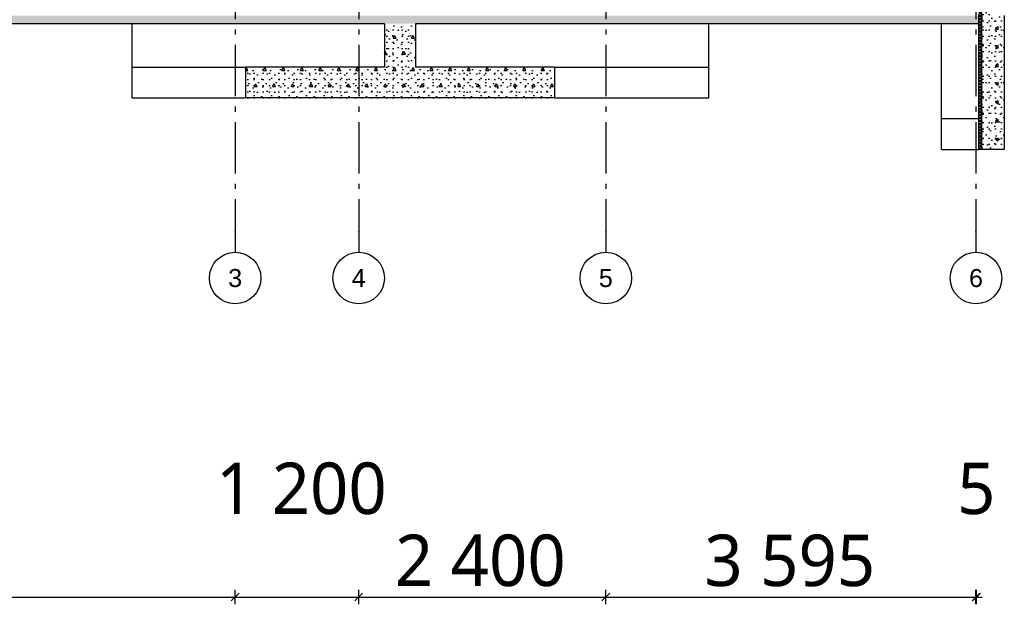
# Model space of a CAD drawing. Header units: millimetres. Extents: x -82116 to -59237, y -2070 to 13065.
# Tile 29 of 66: x -70766 to -61203, y -2070 to 3610. Entities that reach past the tile are written whole.
import ezdxf
from ezdxf.enums import TextEntityAlignment as Align

# ---------------------------------------------------------------- set-up
doc = ezdxf.new("R2010")
doc.units = ezdxf.units.MM
doc.header["$LTSCALE"] = 0.5
doc.header["$MEASUREMENT"] = 0
doc.linetypes.add('Akselinje', pattern=[1500, 1000, -200, 100, -200])
doc.linetypes.add('PLINE', pattern=[0])
for name, color, linetype in [('216- Direkte fundamentering', 7, 'Continuous'), ('216- Direkte fundamentering (Skravur)', 7, 'Continuous'), ('252- Gulv på grunn_ bunnplate', 7, 'Continuous'), ('252- Gulv på grunn_ bunnplate (Skravur)', 7, 'Continuous'), ('82-- Modullinjer', 7, 'Continuous'), ('842-M___1_50 Målsetting bygning(Nye konstruksjoner)', 7, 'Continuous')]:
    doc.layers.add(name, color=color, linetype=linetype)
doc.styles.add('GENERATED_STYLE_1', font='arial.ttf')
doc.styles.add('GENERATED_STYLE_2', font='YuGothR.ttc')
doc.dimstyles.new('GENERATED_STYLE__1', dxfattribs={"dimtxt": 500, "dimasz": 71.25, "dimexe": 0.18, "dimexo": 0.0625, "dimgap": 0, "dimtad": 1, "dimtih": 1, "dimtoh": 1, "dimdec": 0, "dimzin": 0, "dimdsep": 46, "dimtxsty": 'GENERATED_STYLE_2', "dimblk": 'ARROWHEAD_6', "dimblk1": 'ARROWHEAD_6', "dimblk2": 'ARROWHEAD_6', "dimcen": 0.09, "dimclrd": 256, "dimclre": 256, "dimclrt": 256, "dimadec": 1, "dimazin": 0, "dimtfac": 1, "dimtdec": 4, "dimtmove": 0, "dimatfit": 3, "dimfxl": 1, "dimtolj": 1, "dimtzin": 0, "dimarcsym": 0})
pattern_1 = [(0, (0, 0), (0, 311.7692), [30, -150]), (0, (90, 155.9), (0, 311.7692), [30, -150]), (60, (0, 0), (-270, 155.8846), [30, -150]), (60, (180, 0), (-270, 155.8846), [30, -150]), (120, (30, 0), (270, 155.8846), [30, -150]), (120, (210, 0), (270, 155.8846), [30, -150]), (0, (0, 30), (0, 60.000002), [0, -60, 0, -90.000004]), (45, (30, 30), (-42.42641, 42.42641), [0, -45, 0, -75.000003])]

# ---------------------------------------------------------------- blocks, each defined once
blk = doc.blocks.new('*X3')
at = {"layer": '216- Direkte fundamentering (Skravur)', "linetype": 'PLINE'}
for p, q in [((-61443.2, 3700), (-61453.2, 3690)), ((-61423.2, 3660), (-61453.2, 3690)), ((-61423.2, 3690), (-61453.2, 3660)), ((-61423.2, 3630), (-61453.2, 3660)), ((-61423.2, 3660), (-61453.2, 3630)), ((-61423.2, 3690), (-61433.2, 3700)), ((-61423.2, 3600), (-61453.2, 3630)), ((-61423.2, 3630), (-61453.2, 3600)), ((-61423.2, 3570), (-61453.2, 3600)), ((-61423.2, 3600), (-61453.2, 3570)), ((-61423.2, 3540), (-61453.2, 3570)), ((-61423.2, 3570), (-61453.2, 3540)), ((-61423.2, 3510), (-61453.2, 3540)), ((-61423.2, 3540), (-61453.2, 3510)), ((-61423.2, 3480), (-61453.2, 3510)), ((-61423.2, 3510), (-61453.2, 3480)), ((-61423.2, 3450), (-61453.2, 3480)), ((-61423.2, 3480), (-61453.2, 3450)), ((-61423.2, 3420), (-61453.2, 3450)), ((-61423.2, 3450), (-61453.2, 3420)), ((-61423.2, 3390), (-61453.2, 3420)), ((-61423.2, 3420), (-61453.2, 3390)), ((-61423.2, 3360), (-61453.2, 3390)), ((-61423.2, 3390), (-61453.2, 3360)), ((-61423.2, 3330), (-61453.2, 3360)), ((-61423.2, 3360), (-61453.2, 3330)), ((-61423.2, 3300), (-61453.2, 3330)), ((-61423.2, 3330), (-61453.2, 3300)), ((-61423.2, 3270), (-61453.2, 3300)), ((-61423.2, 3300), (-61453.2, 3270)), ((-61423.2, 3240), (-61453.2, 3270)), ((-61423.2, 3270), (-61453.2, 3240)), ((-61423.2, 3210), (-61453.2, 3240)), ((-61423.2, 3240), (-61453.2, 3210)), ((-61423.2, 3180), (-61453.2, 3210)), ((-61423.2, 3210), (-61453.2, 3180)), ((-61423.2, 3150), (-61453.2, 3180)), ((-61423.2, 3180), (-61453.2, 3150)), ((-61423.2, 3120), (-61453.2, 3150)), ((-61423.2, 3150), (-61453.2, 3120)), ((-61423.2, 3090), (-61453.2, 3120)), ((-61423.2, 3120), (-61453.2, 3090)), ((-61423.2, 3060), (-61453.2, 3090)), ((-61423.2, 3090), (-61453.2, 3060)), ((-61423.2, 3030), (-61453.2, 3060)), ((-61423.2, 3060), (-61453.2, 3030)), ((-61423.2, 3000), (-61453.2, 3030)), ((-61423.2, 3030), (-61453.2, 3000)), ((-61423.2, 2970), (-61453.2, 3000)), ((-61423.2, 3000), (-61453.2, 2970)), ((-61423.2, 2940), (-61453.2, 2970)), ((-61423.2, 2970), (-61453.2, 2940)), ((-61423.2, 2910), (-61453.2, 2940)), ((-61423.2, 2940), (-61453.2, 2910)), ((-61423.2, 2880), (-61453.2, 2910)), ((-61423.2, 2910), (-61453.2, 2880)), ((-61423.2, 2850), (-61453.2, 2880)), ((-61423.2, 2880), (-61453.2, 2850)), ((-61423.2, 2820), (-61453.2, 2850)), ((-61423.2, 2850), (-61453.2, 2820)), ((-61423.2, 2790), (-61453.2, 2820)), ((-61423.2, 2820), (-61453.2, 2790)), ((-61423.2, 2760), (-61453.2, 2790)), ((-61423.2, 2790), (-61453.2, 2760)), ((-61423.2, 2730), (-61453.2, 2760)), ((-61423.2, 2760), (-61453.2, 2730)), ((-61423.2, 2700), (-61453.2, 2730)), ((-61423.2, 2730), (-61453.2, 2700)), ((-61423.2, 2670), (-61453.2, 2700)), ((-61423.2, 2700), (-61453.2, 2670)), ((-61423.2, 2640), (-61453.2, 2670)), ((-61423.2, 2670), (-61453.2, 2640)), ((-61423.2, 2610), (-61453.2, 2640)), ((-61423.2, 2640), (-61453.2, 2610)), ((-61423.2, 2580), (-61453.2, 2610)), ((-61423.2, 2610), (-61453.2, 2580)), ((-61423.2, 2550), (-61453.2, 2580)), ((-61423.2, 2580), (-61453.2, 2550)), ((-61423.2, 2520), (-61453.2, 2550)), ((-61423.2, 2550), (-61453.2, 2520)), ((-61423.2, 2490), (-61453.2, 2520)), ((-61423.2, 2520), (-61453.2, 2490)), ((-61423.2, 2460), (-61453.2, 2490)), ((-61423.2, 2490), (-61453.2, 2460)), ((-61423.2, 2430), (-61453.2, 2460)), ((-61423.2, 2460), (-61453.2, 2430)), ((-61423.2, 2400), (-61453.2, 2430)), ((-61423.2, 2430), (-61453.2, 2400)), ((-61423.2, 2370), (-61453.2, 2400)), ((-61423.2, 2400), (-61453.2, 2370)), ((-61433.2, 2350), (-61453.2, 2370)), ((-61423.2, 2370), (-61443.2, 2350))]:
    blk.add_line(p, q, dxfattribs=at)
blk = doc.blocks.new('Standard grid marker[2]', base_point=(-61478.2, 12565.5))
at = {"layer": '82-- Modullinjer', "linetype": 'Akselinje'}
for p, q in [((-61478.2, 12365.5), (-61478.2, 12565.5)), ((-61478.2, 12365.5), (-61478.2, 1550)), ((-61478.2, 1550), (-61478.2, 1350))]:
    blk.add_line(p, q, dxfattribs=at)
at = {"layer": '82-- Modullinjer', "linetype": 'PLINE'}
for centre in [(-61478.2, 12815.5), (-61478.2, 1100)]:
    blk.add_circle(centre, 250, dxfattribs=at)
at = {"layer": '82-- Modullinjer', "linetype": 'Akselinje'}
for p in [(-61478.2, 12365.5), (-61478.2, 12365.5), (-61478.2, 1550), (-61478.2, 1550)]:
    blk.add_point(p, dxfattribs=at)
at = {"layer": '82-- Modullinjer', "style": 'GENERATED_STYLE_1'}
for tag, p in [('AC_MarkerText_1_0', (-61478.2, 12903)), ('AC_MarkerText_1_1', (-61478.2, 1187.5))]:
    blk.add_attdef(tag, text='', height=175, rotation=360, dxfattribs=at).set_placement(p, align=Align.TOP_CENTER)
blk = doc.blocks.new('Standard grid marker[4]', base_point=(-68673.2, 12565.5))
at = {"layer": '82-- Modullinjer', "linetype": 'Akselinje'}
for p, q in [((-68673.2, 12365.5), (-68673.2, 12565.5)), ((-68673.2, 12365.5), (-68673.2, 1550)), ((-68673.2, 1550), (-68673.2, 1350))]:
    blk.add_line(p, q, dxfattribs=at)
at = {"layer": '82-- Modullinjer', "linetype": 'PLINE'}
for centre in [(-68673.2, 12815.5), (-68673.2, 1100)]:
    blk.add_circle(centre, 250, dxfattribs=at)
at = {"layer": '82-- Modullinjer', "linetype": 'Akselinje'}
for p in [(-68673.2, 12365.5), (-68673.2, 12365.5), (-68673.2, 1550), (-68673.2, 1550)]:
    blk.add_point(p, dxfattribs=at)
at = {"layer": '82-- Modullinjer', "style": 'GENERATED_STYLE_1'}
for tag, p in [('AC_MarkerText_1_0', (-68673.2, 12903)), ('AC_MarkerText_1_1', (-68673.2, 1187.5))]:
    blk.add_attdef(tag, text='', height=175, rotation=360, dxfattribs=at).set_placement(p, align=Align.TOP_CENTER)
blk = doc.blocks.new('Standard grid marker[5]', base_point=(-67473.2, 12565.5))
at = {"layer": '82-- Modullinjer', "linetype": 'Akselinje'}
for p, q in [((-67473.2, 12365.5), (-67473.2, 12565.5)), ((-67473.2, 12365.5), (-67473.2, 1550)), ((-67473.2, 1550), (-67473.2, 1350))]:
    blk.add_line(p, q, dxfattribs=at)
at = {"layer": '82-- Modullinjer', "linetype": 'PLINE'}
for centre in [(-67473.2, 12815.5), (-67473.2, 1100)]:
    blk.add_circle(centre, 250, dxfattribs=at)
at = {"layer": '82-- Modullinjer', "linetype": 'Akselinje'}
for p in [(-67473.2, 12365.5), (-67473.2, 12365.5), (-67473.2, 1550), (-67473.2, 1550)]:
    blk.add_point(p, dxfattribs=at)
at = {"layer": '82-- Modullinjer', "style": 'GENERATED_STYLE_1'}
for tag, p in [('AC_MarkerText_1_0', (-67473.2, 12903)), ('AC_MarkerText_1_1', (-67473.2, 1187.5))]:
    blk.add_attdef(tag, text='', height=175, rotation=360, dxfattribs=at).set_placement(p, align=Align.TOP_CENTER)
blk = doc.blocks.new('Standard grid marker[6]', base_point=(-65073.2, 12565.5))
at = {"layer": '82-- Modullinjer', "linetype": 'Akselinje'}
for p, q in [((-65073.2, 12365.5), (-65073.2, 12565.5)), ((-65073.2, 12365.5), (-65073.2, 1550)), ((-65073.2, 1550), (-65073.2, 1350))]:
    blk.add_line(p, q, dxfattribs=at)
at = {"layer": '82-- Modullinjer', "linetype": 'PLINE'}
for centre in [(-65073.2, 12815.5), (-65073.2, 1100)]:
    blk.add_circle(centre, 250, dxfattribs=at)
at = {"layer": '82-- Modullinjer', "linetype": 'Akselinje'}
for p in [(-65073.2, 12365.5), (-65073.2, 12365.5), (-65073.2, 1550), (-65073.2, 1550)]:
    blk.add_point(p, dxfattribs=at)
at = {"layer": '82-- Modullinjer', "style": 'GENERATED_STYLE_1'}
for tag, p in [('AC_MarkerText_1_0', (-65073.2, 12903)), ('AC_MarkerText_1_1', (-65073.2, 1187.5))]:
    blk.add_attdef(tag, text='', height=175, rotation=360, dxfattribs=at).set_placement(p, align=Align.TOP_CENTER)
blk = doc.blocks.new('*D55')
at = {"layer": '842-M___1_50 Målsetting bygning(Nye konstruksjoner)', "linetype": 'PLINE'}
for p, q in [((-75110.7, -2037.5), (-75035.7, -1962.5)), ((-75030.7, -1962.5), (-75105.7, -2037.5)), ((-75068.2, -2070.3), (-75068.2, -1929.7)), ((-75068.2, -2000), (-68673.2, -2000)), ((-68635.7, -1962.5), (-68710.7, -2037.5)), ((-68673.2, -2070.3), (-68673.2, -1929.7))]:
    blk.add_line(p, q, dxfattribs=at)
at = {"layer": '842-M___1_50 Målsetting bygning(Nye konstruksjoner)', "char_height": 500, "attachment_point": 7, "style": 'GENERATED_STYLE_2'}
for s, insert in [('\\A1;{\\pql;\\fYu Gothic UI Semilight|b0|i0|c0|p0;\\W1.000000;1\xa0200}', (-68860, -1200)), ('\\A1;{\\pql;\\fYu Gothic UI Semilight|b0|i0|c0|p0;\\W1.000000;6\xa0395}', (-72711.1, -1900))]:
    blk.add_mtext(s, dxfattribs=dict(at, insert=insert))
blk = doc.blocks.new('ARROWHEAD_6')
at = {"linetype": 'Continuous'}
for p, q in [((0, 0), (-1, 0)), ((-0.5, -0.5), (0.5, 0.5))]:
    blk.add_line(p, q, dxfattribs=at)
blk = doc.blocks.new('*D56')
at = {"layer": '842-M___1_50 Målsetting bygning(Nye konstruksjoner)', "linetype": 'PLINE'}
for p, q in [((-68635.7, -1962.5), (-68710.7, -2037.5)), ((-68673.2, -2070.3), (-68673.2, -1929.7)), ((-68673.2, -2000), (-67473.2, -2000)), ((-67435.7, -1962.5), (-67510.7, -2037.5)), ((-67473.2, -2070.3), (-67473.2, -1929.7))]:
    blk.add_line(p, q, dxfattribs=at)
blk = doc.blocks.new('*D57')
at = {"layer": '842-M___1_50 Målsetting bygning(Nye konstruksjoner)', "linetype": 'PLINE'}
for p, q in [((-67435.7, -1962.5), (-67510.7, -2037.5)), ((-67473.2, -2070.3), (-67473.2, -1929.7)), ((-67473.2, -2000), (-65073.2, -2000)), ((-65035.7, -1962.5), (-65110.7, -2037.5)), ((-65073.2, -2070.3), (-65073.2, -1929.7))]:
    blk.add_line(p, q, dxfattribs=at)
at = {"layer": '842-M___1_50 Målsetting bygning(Nye konstruksjoner)', "insert": (-67121.4, -1900), "char_height": 500, "attachment_point": 7, "style": 'GENERATED_STYLE_2'}
blk.add_mtext('\\A1;{\\pql;\\fYu Gothic UI Semilight|b0|i0|c0|p0;\\W1.000000;2\xa0400}', dxfattribs=at)
blk = doc.blocks.new('*D58')
at = {"layer": '842-M___1_50 Målsetting bygning(Nye konstruksjoner)', "linetype": 'PLINE'}
for p, q in [((-65035.7, -1962.5), (-65110.7, -2037.5)), ((-65073.2, -2070.3), (-65073.2, -1929.7)), ((-65073.2, -2000), (-61478.2, -2000)), ((-61515.7, -2037.5), (-61440.7, -1962.5)), ((-61435.7, -1962.5), (-61510.7, -2037.5)), ((-61478.2, -2070.3), (-61478.2, -1929.7))]:
    blk.add_line(p, q, dxfattribs=at)
at = {"layer": '842-M___1_50 Målsetting bygning(Nye konstruksjoner)', "char_height": 500, "attachment_point": 7, "style": 'GENERATED_STYLE_2'}
for s, insert in [('\\A1;{\\pql;\\fYu Gothic UI Semilight|b0|i0|c0|p0;\\W1.000000;5}', (-61661.6, -1200)), ('\\A1;{\\pql;\\fYu Gothic UI Semilight|b0|i0|c0|p0;\\W1.000000;3\xa0595}', (-64116.1, -1900))]:
    blk.add_mtext(s, dxfattribs=dict(at, insert=insert))
blk = doc.blocks.new('*D59')
at = {"layer": '842-M___1_50 Målsetting bygning(Nye konstruksjoner)', "linetype": 'PLINE'}
for p, q in [((-61515.7, -2037.5), (-61440.7, -1962.5)), ((-61435.7, -1962.5), (-61510.7, -2037.5)), ((-61478.2, -2070.3), (-61478.2, -1929.7)), ((-61478.2, -2000), (-61473.2, -2000)), ((-61473.2, -2070.3), (-61473.2, -1929.7)), ((-61473.2, -2000), (-61416.9, -2000))]:
    blk.add_line(p, q, dxfattribs=at)

msp = doc.modelspace()

# ---------------------------------------------------------------- hatches: boundary and pattern name
at = {"layer": '216- Direkte fundamentering (Skravur)', "linetype": 'Continuous'}
h = msp.add_hatch(dxfattribs=at)
h.set_pattern_fill('Betong_strukturell', color=256, style=0, pattern_type=2)
h.set_pattern_definition([(90, (0, 0), (-311.7692, 0), [30, -150]), (90, (-155.9, 90), (-311.7692, 0), [30, -150]), (150, (0, 0), (155.8846, 270), [30, -150]), (150, (1e-14, 180), (155.8846, 270), [30, -150]), (210, (2e-15, 30), (-155.8846, 270), [30, -150]), (210, (1e-14, 210), (-155.8846, 270), [30, -150]), (90, (-30, 2e-15), (-60, 0), [0, -60, 0, -90]), (135, (-30, 30), (42.42641, 42.42641), [0, -45, 0, -75.000003])])
h.paths.add_polyline_path([(-61423.2, 3700), (-61423.2, 2350), (-61203.2, 2350), (-61203.2, 3650), (-61323.2, 3650), (-61323.2, 3700)])
h = msp.add_hatch(dxfattribs=at)
h.set_pattern_fill('Betong_strukturell', color=256, style=0, pattern_type=2)
h.set_pattern_definition(pattern_1)
h.paths.add_polyline_path([(-67223.2, 3570), (-67223.2, 3150), (-66923.2, 3150), (-66923.2, 3570)])
h = msp.add_hatch(dxfattribs=at)
h.set_pattern_fill('Betong_strukturell', color=256, style=0, pattern_type=2)
h.set_pattern_definition(pattern_1)
h.paths.add_polyline_path([(-68573.2, 2850), (-65573.2, 2850), (-65573.2, 3150), (-68573.2, 3150)])
at = {"layer": '252- Gulv på grunn_ bunnplate (Skravur)', "linetype": 'Continuous'}
h = msp.add_hatch(dxfattribs=at)
h.set_pattern_fill('Betong_strukturell', color=256, style=0, pattern_type=2)
h.set_pattern_definition(pattern_1)
h.paths.add_polyline_path([(-77588.2, 3570), (-61453.2, 3570), (-61453.2, 3650), (-77588.2, 3650)])

# ---------------------------------------------------------------- linework, layer by layer
at = {"layer": '216- Direkte fundamentering', "linetype": 'PLINE'}
for p, q in [((-61423.2, 3700), (-61423.2, 2350)), ((-61203.2, 3650), (-61203.2, 2350)), ((-69673.2, 3150), (-69673.2, 3570)), ((-67223.2, 3570), (-67223.2, 3150)), ((-66923.2, 3570), (-66923.2, 3150)), ((-64073.2, 3150), (-64073.2, 3570)), ((-61813.2, 2650), (-61813.2, 3570)), ((-61453.2, 3570), (-61453.2, 2350)), ((-69673.2, 2850), (-69673.2, 3150)), ((-69673.2, 3150), (-68573.2, 3150)), ((-68573.2, 3150), (-68573.2, 2850)), ((-67223.2, 3150), (-68573.2, 3150)), ((-65573.2, 3150), (-66923.2, 3150)), ((-65573.2, 3150), (-64073.2, 3150)), ((-65573.2, 3150), (-65573.2, 2850)), ((-64073.2, 2850), (-64073.2, 3150)), ((-69673.2, 2850), (-68573.2, 2850)), ((-65573.2, 2850), (-68573.2, 2850)), ((-65573.2, 2850), (-64073.2, 2850)), ((-61813.2, 2650), (-61453.2, 2650)), ((-61813.2, 2350), (-61813.2, 2650)), ((-61813.2, 2350), (-61453.2, 2350)), ((-61423.2, 2350), (-61453.2, 2350)), ((-61203.2, 2350), (-61423.2, 2350))]:
    msp.add_line(p, q, dxfattribs=at)
at = {"layer": '252- Gulv på grunn_ bunnplate', "linetype": 'PLINE'}
for p, q in [((-61453.2, 3650), (-61453.2, 3570)), ((-67223.2, 3570), (-77588.2, 3570)), ((-61453.2, 3570), (-66923.2, 3570))]:
    msp.add_line(p, q, dxfattribs=at)

# ---------------------------------------------------------------- block references
at = {"layer": '216- Direkte fundamentering'}
msp.add_blockref('*X3', (0, 0), dxfattribs=at)
at = {"layer": '82-- Modullinjer', "linetype": 'PLINE'}
ref = msp.add_blockref('Standard grid marker[4]', (-68673.2, 12565.5), dxfattribs=at)
ref.add_attrib('AC_MarkerText_1', '3', dxfattribs={"color": 7, "height": 175, "rotation": 360, "style": 'GENERATED_STYLE_1'}).set_placement((-68673.2, 12903), align=Align.TOP_CENTER)
ref.add_attrib('AC_MarkerText_1_1', '3', dxfattribs={"color": 7, "height": 175, "rotation": 360, "style": 'GENERATED_STYLE_1'}).set_placement((-68673.2, 1187.5), align=Align.TOP_CENTER)
ref = msp.add_blockref('Standard grid marker[5]', (-67473.2, 12565.5), dxfattribs=at)
ref.add_attrib('AC_MarkerText_1', '4', dxfattribs={"color": 7, "height": 175, "rotation": 360, "style": 'GENERATED_STYLE_1'}).set_placement((-67473.2, 12903), align=Align.TOP_CENTER)
ref.add_attrib('AC_MarkerText_1_1', '4', dxfattribs={"color": 7, "height": 175, "rotation": 360, "style": 'GENERATED_STYLE_1'}).set_placement((-67473.2, 1187.5), align=Align.TOP_CENTER)
ref = msp.add_blockref('Standard grid marker[6]', (-65073.2, 12565.5), dxfattribs=at)
ref.add_attrib('AC_MarkerText_1', '5', dxfattribs={"color": 7, "height": 175, "rotation": 360, "style": 'GENERATED_STYLE_1'}).set_placement((-65073.2, 12903), align=Align.TOP_CENTER)
ref.add_attrib('AC_MarkerText_1_1', '5', dxfattribs={"color": 7, "height": 175, "rotation": 360, "style": 'GENERATED_STYLE_1'}).set_placement((-65073.2, 1187.5), align=Align.TOP_CENTER)
ref = msp.add_blockref('Standard grid marker[2]', (-61478.2, 12565.5), dxfattribs=at)
ref.add_attrib('AC_MarkerText_1', '6', dxfattribs={"color": 7, "height": 175, "rotation": 360, "style": 'GENERATED_STYLE_1'}).set_placement((-61478.2, 12903), align=Align.TOP_CENTER)
ref.add_attrib('AC_MarkerText_1_1', '6', dxfattribs={"color": 7, "height": 175, "rotation": 360, "style": 'GENERATED_STYLE_1'}).set_placement((-61478.2, 1187.5), align=Align.TOP_CENTER)

# ---------------------------------------------------------------- dimensions: what is measured, and where the dimension line sits
at = {"layer": '842-M___1_50 Målsetting bygning(Nye konstruksjoner)', "linetype": 'Continuous'}
for base, p1, p2, picture, middle in [((-68673.2, -2000), (-75068.2, -2000), (-68673.2, -2000), '*D55', (-71853.4, -1650)), ((-65073.2, -2000), (-67473.2, -2000), (-65073.2, -2000), '*D57', (-66263.7, -1650)), ((-61478.2, -2000), (-65073.2, -2000), (-61478.2, -2000), '*D58', (-63258.4, -1650)), ((-67473.2, -2000), (-68673.2, -2000), (-67473.2, -2000), '*D56', (-68002.3, -950)), ((-61473.2, -2000), (-61478.2, -2000), (-61473.2, -2000), '*D59', (-61471.4, -950))]:
    dim = msp.add_linear_dim(base=base, p1=p1, p2=p2, dimstyle='GENERATED_STYLE__1', dxfattribs=at)
    dim.commit()
    dim.dimension.update_dxf_attribs({"geometry": picture, "text_midpoint": middle, "dimtype": 160})

doc.saveas('drawing.dxf')
